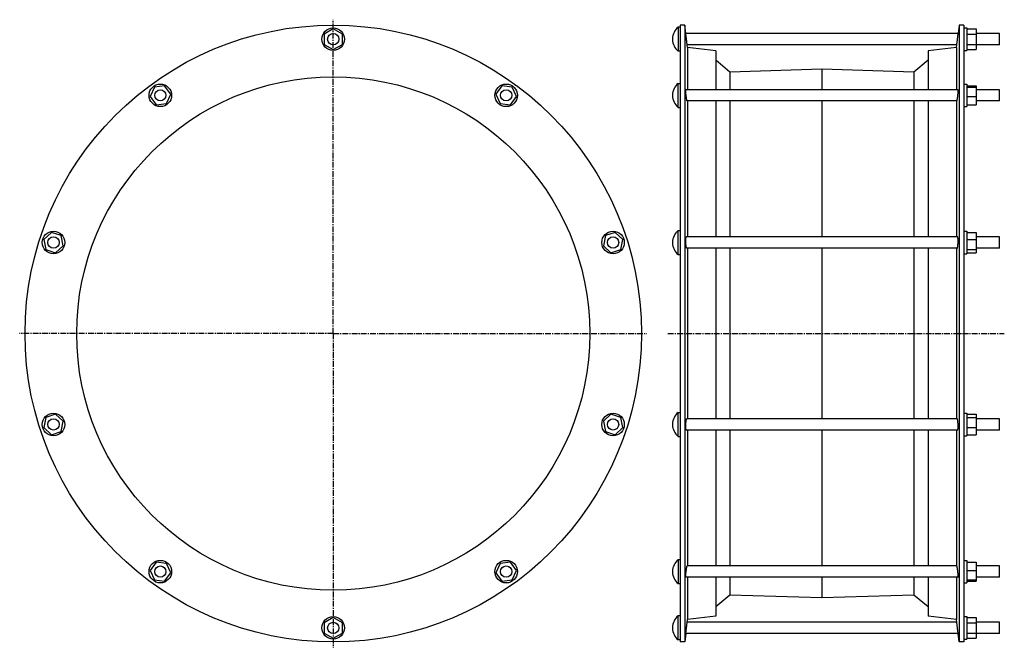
# Model space of a CAD drawing. Header units: millimetres. Extents: x -507 to 541, y -103 to 564.
import ezdxf

# ---------------------------------------------------------------- set-up
doc = ezdxf.new("R2010")
doc.units = ezdxf.units.MM
doc.header["$LTSCALE"] = 16.335
doc.linetypes.add('CENTER', pattern=[0.6, 0.375, -0.075, 0.075, -0.075])
doc.layers.get('0').update_dxf_attribs({"linetype": 'CONTINUOUS'})
doc.layers.add('AXES', color=7, linetype='CONTINUOUS')
doc.layers.add('SURFS', color=7, linetype='CONTINUOUS')

msp = doc.modelspace()

# ---------------------------------------------------------------- linework, layer by layer
at = {"color": 7, "linetype": 'Continuous'}
for p, q in [((-173, 554.1), (-182.6, 548.7)), ((-182.6, 548.7), (-182.6, 537.7)), ((-163.3, 548.7), (-173, 554.1)), ((-163.3, 537.7), (-163.3, 548.7)), ((498, 555.2), (501, 555.2)), ((501, 555.2), (501, 531.2)), ((501, 554.1), (511, 554.1)), ((501, 548.7), (511, 548.7)), ((511, 554.1), (511, 532.4)), ((-182.6, 537.7), (-173, 532.4)), ((-173, 532.4), (-163.3, 537.7)), ((501, 537.7), (511, 537.7)), ((498, 531.2), (501, 531.2)), ((501, 532.4), (511, 532.4)), ((-352.4, 493.6), (-363.3, 492.2)), ((-345.9, 484.7), (-352.4, 493.6)), ((6.4, 493.6), (0, 484.7)), ((17.4, 492.2), (6.4, 493.6)), ((498, 495.5), (501, 495.5)), ((501, 495.5), (501, 471.5)), ((501, 493.6), (511, 493.6)), ((511, 493.6), (511, 473.3)), ((-363.3, 492.2), (-368, 482.2)), ((-368, 482.2), (-361.5, 473.3)), ((-350.6, 474.7), (-345.9, 484.7)), ((0, 484.7), (4.6, 474.7)), ((15.6, 473.3), (22, 482.2)), ((22, 482.2), (17.4, 492.2)), ((501, 492.2), (511, 492.2)), ((501, 482.2), (511, 482.2)), ((-361.5, 473.3), (-350.6, 474.7)), ((4.6, 474.7), (15.6, 473.3)), ((498, 471.5), (501, 471.5)), ((501, 473.3), (511, 473.3)), ((-472.9, 337.8), (-481, 330.3)), ((-462.4, 334.4), (-472.9, 337.8)), ((127, 337.8), (116.5, 334.4)), ((135, 330.3), (127, 337.8)), ((498, 339), (501, 339)), ((501, 339), (501, 315)), ((501, 337.8), (511, 337.8)), ((511, 337.8), (511, 316.1)), ((-481, 330.3), (-478.9, 319.5)), ((-460.3, 323.6), (-462.4, 334.4)), ((116.5, 334.4), (114.4, 323.6)), ((132.9, 319.5), (135, 330.3)), ((501, 330.3), (511, 330.3)), ((-478.9, 319.5), (-468.4, 316.1)), ((-468.4, 316.1), (-460.3, 323.6)), ((114.4, 323.6), (122.4, 316.1)), ((122.4, 316.1), (132.9, 319.5)), ((498, 315), (501, 315)), ((501, 319.5), (511, 319.5)), ((501, 316.1), (511, 316.1)), ((-478.9, 141), (-481, 130.1)), ((-468.4, 144.4), (-478.9, 141)), ((-460.3, 136.9), (-468.4, 144.4)), ((-462.4, 126), (-460.3, 136.9)), ((122.4, 144.4), (114.4, 136.9)), ((114.4, 136.9), (116.5, 126)), ((132.9, 141), (122.4, 144.4)), ((135, 130.1), (132.9, 141)), ((498, 145.5), (501, 145.5)), ((501, 145.5), (501, 121.5)), ((501, 144.4), (511, 144.4)), ((501, 141), (511, 141)), ((511, 144.4), (511, 122.6)), ((-481, 130.1), (-472.9, 122.6)), ((-472.9, 122.6), (-462.4, 126)), ((116.5, 126), (127, 122.6)), ((127, 122.6), (135, 130.1)), ((501, 130.1), (511, 130.1)), ((498, 121.5), (501, 121.5)), ((501, 122.6), (511, 122.6)), ((-361.5, -12.9), (-368, -21.8)), ((-350.6, -14.2), (-361.5, -12.9)), ((-345.9, -24.2), (-350.6, -14.2)), ((4.6, -14.2), (0, -24.2)), ((15.6, -12.9), (4.6, -14.2)), ((22, -21.8), (15.6, -12.9)), ((498, -11), (501, -11)), ((501, -11), (501, -35)), ((501, -12.9), (511, -12.9)), ((511, -12.9), (511, -33.1)), ((-368, -21.8), (-363.3, -31.8)), ((-352.4, -33.1), (-345.9, -24.2)), ((0, -24.2), (6.4, -33.1)), ((17.4, -31.8), (22, -21.8)), ((501, -21.8), (511, -21.8)), ((-363.3, -31.8), (-352.4, -33.1)), ((6.4, -33.1), (17.4, -31.8)), ((498, -35), (501, -35)), ((501, -31.8), (511, -31.8)), ((501, -33.1), (511, -33.1)), ((-173, -71.9), (-182.6, -77.3)), ((-163.3, -77.3), (-173, -71.9)), ((498, -70.8), (501, -70.8)), ((501, -70.8), (501, -94.8)), ((501, -71.9), (511, -71.9)), ((511, -71.9), (511, -93.6)), ((-182.6, -77.3), (-182.6, -88.3)), ((-163.3, -88.3), (-163.3, -77.3)), ((501, -77.3), (511, -77.3)), ((-182.6, -88.3), (-173, -93.6)), ((-173, -93.6), (-163.3, -88.3)), ((501, -88.3), (511, -88.3)), ((501, -93.6), (511, -93.6)), ((498, -94.8), (501, -94.8))]:
    msp.add_line(p, q, dxfattribs=at)
for centre in [(-173, 543.2), (-357, 483.5), (11, 483.5), (-470.7, 327), (124.7, 327), (-470.7, 133.5), (124.7, 133.5), (-357, -23), (11, -23), (-173, -82.8)]:
    msp.add_circle(centre, 12, dxfattribs=at)
at = {"layer": 'AXES', "color": 7, "linetype": 'CENTER'}
for p, q in [((-173, 230.2), (-173, 563.9)), ((-173, 230.2), (-506.7, 230.2)), ((-173, 230.2), (-173, -103.5)), ((-173, 230.2), (160.7, 230.2)), ((183, 230.2), (541, 230.2))]:
    msp.add_line(p, q, dxfattribs=at)
at = {"layer": 'AXES', "color": 7, "linetype": 'Continuous'}
for p, q in [((194, 556), (194, 530.5)), ((196, 556), (194, 556)), ((202.1, 549.2), (201, 558.2)), ((493, 558.2), (491.9, 549.2)), ((202.9, 543.2), (202.1, 549.2)), ((491.9, 549.2), (202.1, 549.2)), ((203.2, 541.1), (202.6, 545.4)), ((490.7, 539.8), (491.9, 549.2)), ((536, 549.2), (511, 549.2)), ((536, 537.2), (536, 549.2)), ((188, 543.5), (188, 543)), ((203.7, 537.2), (202.9, 543.2)), ((203.3, 539.8), (203.2, 540.4)), ((204, 534.4), (203.7, 537.2)), ((490.4, 537.2), (203.7, 537.2)), ((490, 534.4), (490.4, 537.3)), ((490.4, 537.2), (491.1, 543.2)), ((536, 537.2), (511, 537.2)), ((196, 530.5), (194, 530.5)), ((194, 470.7), (194, 496.2)), ((194, 496.2), (196, 496.2)), ((188, 483.7), (188, 483.2)), ((491.7, 489.5), (202.3, 489.5)), ((536, 489.5), (511, 489.5)), ((536, 477.5), (536, 489.5)), ((490.5, 477.5), (203.5, 477.5)), ((536, 477.5), (511, 477.5)), ((194, 470.7), (196, 470.7)), ((194, 314.2), (194, 339.7)), ((194, 339.7), (196, 339.7)), ((188, 327.2), (188, 326.7)), ((491.4, 333), (202.7, 333)), ((536, 333), (511, 333)), ((536, 321), (536, 333)), ((490.9, 321), (203.1, 321)), ((536, 321), (511, 321)), ((194, 314.2), (196, 314.2)), ((194, 120.8), (194, 146.3)), ((194, 146.3), (196, 146.3)), ((490.9, 139.5), (203.1, 139.5)), ((536, 139.5), (511, 139.5)), ((536, 127.5), (536, 139.5)), ((188, 133.8), (188, 133.3)), ((491.4, 127.5), (202.7, 127.5)), ((536, 127.5), (511, 127.5)), ((194, 120.8), (196, 120.8)), ((194, -10.2), (196, -10.2)), ((194, -10.2), (194, -35.7)), ((490.5, -17), (203.5, -17)), ((536, -17), (511, -17)), ((536, -29), (536, -17)), ((188, -22.7), (188, -23.2)), ((491.7, -29), (202.3, -29)), ((536, -29), (511, -29)), ((194, -35.7), (196, -35.7)), ((196, -70), (194, -70)), ((194, -95.5), (194, -70)), ((188, -82.5), (188, -83)), ((202.1, -88.8), (202.9, -82.8)), ((202.6, -84.9), (203.2, -80.6)), ((202.9, -82.8), (203.7, -76.8)), ((203.7, -76.8), (204, -74)), ((490.4, -76.8), (203.7, -76.8)), ((490.4, -76.8), (490, -74)), ((491.6, -86.2), (490.4, -76.8)), ((491.9, -88.8), (491.1, -82.8)), ((536, -76.8), (511, -76.8)), ((536, -88.8), (536, -76.8)), ((202.1, -88.8), (201, -97.8)), ((491.9, -88.8), (202.1, -88.8)), ((493, -97.8), (491.9, -88.7)), ((536, -88.8), (511, -88.8)), ((196, -95.5), (194, -95.5))]:
    msp.add_line(p, q, dxfattribs=at)
for centre in [(-173, 543.2), (-357, 483.5), (11, 483.5), (-470.7, 327), (124.7, 327), (-470.7, 133.5), (124.7, 133.5), (-357, -23), (11, -23), (-173, -82.8)]:
    msp.add_circle(centre, 6, dxfattribs=at)
for centre, start, end in [((204, 543.5), 128.6726, 180), ((204, 543), 180, 231.3274), ((204, 483.7), 128.6726, 180), ((204, 483.2), 180, 231.3274), ((204, 327.2), 128.6726, 180), ((204, 326.7), 180, 231.3274), ((204, 133.8), 128.6726, 180), ((204, 133.3), 180, 231.3274), ((204, -22.7), 128.6726, 180), ((204, -23.2), 180, 231.3274), ((204, -82.5), 128.6726, 180), ((204, -83), 180, 231.3274)]:
    msp.add_arc(centre, 16, start, end, dxfattribs=at)
for points, knots in [([(202.9, 479.9), (202.8, 480.4), (202.7, 481.4), (202.5, 483), (202.3, 484.6), (202.2, 485.9), (202.2, 486.9), (202.2, 487.5), (202.1, 488.1), (202.1, 488.5), (202.2, 488.8), (202.2, 488.9), (202.2, 489.1), (202.2, 489.2), (202.2, 489.3), (202.2, 489.4), (202.3, 489.5), (202.3, 489.5)], [0, 0, 0, 0, 0.151873, 0.319755, 0.491364, 0.653945, 0.727967, 0.795224, 0.85443, 0.904467, 0.925753, 0.94442, 0.960396, 0.973626, 0.984089, 0.991819, 1, 1, 1, 1]), ([(491.1, 479.9), (491.2, 480.4), (491.3, 481.4), (491.5, 483), (491.7, 484.6), (491.8, 485.9), (491.8, 486.9), (491.9, 487.5), (491.9, 488.1), (491.9, 488.5), (491.9, 488.8), (491.9, 488.9), (491.8, 489.1), (491.8, 489.2), (491.8, 489.3), (491.8, 489.4), (491.8, 489.5), (491.7, 489.5)], [0, 0, 0, 0, 0.151873, 0.319755, 0.491364, 0.653945, 0.727967, 0.795224, 0.85443, 0.904467, 0.925753, 0.94442, 0.960396, 0.973626, 0.984089, 0.991819, 1, 1, 1, 1]), ([(203.5, 477.5), (203.5, 477.5), (203.5, 477.5), (203.4, 477.5), (203.4, 477.6), (203.4, 477.6), (203.3, 477.7), (203.3, 477.9), (203.2, 478.1), (203.1, 478.5), (203.1, 478.9), (203, 479.4), (202.9, 479.7), (202.9, 479.9)], [0, 0, 0, 0, 0.011508, 0.028289, 0.051959, 0.083003, 0.121556, 0.167596, 0.281705, 0.424037, 0.592748, 0.785598, 1, 1, 1, 1]), ([(490.5, 477.5), (490.5, 477.5), (490.5, 477.5), (490.6, 477.5), (490.6, 477.6), (490.6, 477.6), (490.7, 477.7), (490.7, 477.9), (490.8, 478.1), (490.9, 478.5), (491, 478.9), (491, 479.4), (491.1, 479.7), (491.1, 479.9)], [0, 0, 0, 0, 0.011508, 0.028289, 0.051959, 0.083003, 0.121556, 0.167596, 0.281705, 0.424037, 0.592748, 0.785598, 1, 1, 1, 1]), ([(202.9, 321.2), (202.9, 321.3), (202.8, 321.4), (202.7, 321.8), (202.6, 322.3), (202.5, 323), (202.4, 323.8), (202.3, 324.8), (202.2, 326.1), (202.2, 327.5), (202.1, 328.9), (202.2, 329.9), (202.2, 330.7), (202.2, 331.4), (202.3, 331.8), (202.3, 332.1), (202.4, 332.4), (202.4, 332.6), (202.5, 332.7), (202.5, 332.8), (202.6, 332.9), (202.6, 332.9), (202.6, 332.9), (202.6, 333), (202.7, 333)], [0, 0, 0, 0, 0.01655, 0.036513, 0.086242, 0.147962, 0.219938, 0.300059, 0.385913, 0.564147, 0.650977, 0.732624, 0.80655, 0.870499, 0.898133, 0.922607, 0.943766, 0.961501, 0.975762, 0.986604, 0.990828, 0.994351, 0.997325, 1, 1, 1, 1]), ([(491.1, 321.2), (491.2, 321.3), (491.2, 321.4), (491.3, 321.8), (491.4, 322.3), (491.5, 323), (491.6, 323.8), (491.7, 324.8), (491.8, 326.1), (491.9, 327.5), (491.9, 328.9), (491.9, 329.9), (491.8, 330.7), (491.8, 331.4), (491.7, 331.8), (491.7, 332.1), (491.6, 332.4), (491.6, 332.6), (491.5, 332.7), (491.5, 332.8), (491.5, 332.9), (491.4, 332.9), (491.4, 332.9), (491.4, 333), (491.4, 333)], [0, 0, 0, 0, 0.01655, 0.036513, 0.086242, 0.147962, 0.219938, 0.300059, 0.385913, 0.564147, 0.650977, 0.732624, 0.80655, 0.870499, 0.898133, 0.922607, 0.943766, 0.961501, 0.975762, 0.986604, 0.990828, 0.994351, 0.997325, 1, 1, 1, 1]), ([(203.1, 321), (203.1, 321), (203, 321), (202.9, 321.1), (202.9, 321.2), (202.9, 321.2)], [0, 0, 0, 0, 0.354556, 0.636448, 1, 1, 1, 1]), ([(490.9, 321), (490.9, 321), (491, 321), (491.1, 321.1), (491.1, 321.2), (491.1, 321.2)], [0, 0, 0, 0, 0.354556, 0.636448, 1, 1, 1, 1]), ([(202.7, 127.5), (202.6, 127.5), (202.6, 127.5), (202.6, 127.5), (202.6, 127.6), (202.5, 127.6), (202.5, 127.7), (202.4, 127.9), (202.4, 128.1), (202.3, 128.3), (202.3, 128.6), (202.2, 129.1), (202.2, 129.7), (202.2, 130.6), (202.1, 131.6), (202.2, 132.9), (202.2, 134.3), (202.3, 135.7), (202.4, 136.6), (202.5, 137.5), (202.6, 138.2), (202.7, 138.7), (202.8, 139), (202.9, 139.2), (202.9, 139.2)], [0, 0, 0, 0, 0.002675, 0.005649, 0.009172, 0.013396, 0.024238, 0.038499, 0.056234, 0.077394, 0.101868, 0.129501, 0.193451, 0.267377, 0.349024, 0.435854, 0.614089, 0.699942, 0.780063, 0.852038, 0.913758, 0.963487, 0.98345, 1, 1, 1, 1]), ([(202.9, 139.2), (202.9, 139.3), (202.9, 139.3), (203, 139.4), (203.1, 139.5), (203.1, 139.5)], [0, 0, 0, 0, 0.363552, 0.645444, 1, 1, 1, 1]), ([(491.1, 139.2), (491.1, 139.3), (491.1, 139.3), (491, 139.4), (490.9, 139.5), (490.9, 139.5)], [0, 0, 0, 0, 0.363552, 0.645444, 1, 1, 1, 1]), ([(491.4, 127.5), (491.4, 127.5), (491.4, 127.5), (491.4, 127.5), (491.5, 127.6), (491.5, 127.6), (491.5, 127.7), (491.6, 127.9), (491.6, 128.1), (491.7, 128.3), (491.7, 128.6), (491.8, 129.1), (491.8, 129.7), (491.9, 130.6), (491.9, 131.6), (491.9, 132.9), (491.8, 134.3), (491.7, 135.7), (491.6, 136.6), (491.5, 137.5), (491.4, 138.2), (491.3, 138.7), (491.2, 139), (491.2, 139.2), (491.1, 139.2)], [0, 0, 0, 0, 0.002675, 0.005649, 0.009172, 0.013396, 0.024238, 0.038499, 0.056234, 0.077394, 0.101868, 0.129501, 0.193451, 0.267377, 0.349024, 0.435854, 0.614089, 0.699942, 0.780063, 0.852038, 0.913758, 0.963487, 0.98345, 1, 1, 1, 1]), ([(202.3, -29), (202.3, -29), (202.2, -28.9), (202.2, -28.9), (202.2, -28.8), (202.2, -28.6), (202.2, -28.5), (202.2, -28.3), (202.1, -28), (202.1, -27.6), (202.2, -27), (202.2, -26.4), (202.2, -25.4), (202.3, -24.1), (202.5, -22.5), (202.7, -21), (202.8, -19.9), (202.9, -19.5)], [0, 0, 0, 0, 0.008181, 0.015911, 0.026374, 0.039604, 0.05558, 0.074248, 0.095534, 0.145571, 0.204777, 0.272034, 0.346056, 0.508637, 0.680245, 0.848127, 1, 1, 1, 1]), ([(202.9, -19.5), (202.9, -19.3), (203, -18.9), (203.1, -18.5), (203.1, -18), (203.2, -17.7), (203.3, -17.4), (203.3, -17.3), (203.4, -17.2), (203.4, -17.1), (203.4, -17), (203.5, -17), (203.5, -17), (203.5, -17)], [0, 0, 0, 0, 0.214401, 0.407251, 0.575962, 0.718294, 0.832404, 0.878444, 0.916997, 0.948041, 0.971711, 0.988492, 1, 1, 1, 1]), ([(491.1, -19.5), (491.1, -19.3), (491, -18.9), (491, -18.5), (490.9, -18), (490.8, -17.7), (490.7, -17.4), (490.7, -17.3), (490.6, -17.2), (490.6, -17.1), (490.6, -17), (490.5, -17), (490.5, -17), (490.5, -17)], [0, 0, 0, 0, 0.214401, 0.407251, 0.575962, 0.718294, 0.832404, 0.878444, 0.916997, 0.948041, 0.971711, 0.988492, 1, 1, 1, 1]), ([(491.7, -29), (491.8, -29), (491.8, -28.9), (491.8, -28.9), (491.8, -28.8), (491.8, -28.6), (491.9, -28.5), (491.9, -28.3), (491.9, -28), (491.9, -27.6), (491.9, -27), (491.8, -26.4), (491.8, -25.4), (491.7, -24.1), (491.5, -22.5), (491.3, -21), (491.2, -19.9), (491.1, -19.5)], [0, 0, 0, 0, 0.008181, 0.015911, 0.026374, 0.039604, 0.05558, 0.074248, 0.095534, 0.145571, 0.204777, 0.272034, 0.346056, 0.508637, 0.680245, 0.848127, 1, 1, 1, 1])]:
    msp.add_open_spline(points, degree=3, knots=knots, dxfattribs=at)
at = {"layer": 'SURFS', "color": 7, "linetype": 'Continuous'}
for p, q in [((196, 558.2), (196, -97.8)), ((201, 558.2), (196, 558.2)), ((201, 558.2), (201, -97.8)), ((493, 558.2), (493, -97.8)), ((498, 558.2), (493, 558.2)), ((498, 558.2), (498, -97.8)), ((204, 534.4), (204, 489.5)), ((234, 530.7), (204, 534.4)), ((490, 534.4), (460, 530.7)), ((490, 534.4), (490, 489.5)), ((234, 530.7), (234, 489.5)), ((460, 530.7), (460, 489.5)), ((249.1, 508.3), (234, 521)), ((460, 521), (444.9, 508.3)), ((347, 511.3), (249.1, 508.3)), ((249.1, 508.3), (249.1, 489.5)), ((347, 511.3), (347, 489.5)), ((444.9, 508.3), (347, 511.3)), ((444.9, 508.3), (444.9, 489.5)), ((204, 477.5), (204, 333)), ((234, 477.5), (234, 333)), ((249.1, 477.5), (249.1, 333)), ((347, 477.5), (347, 333)), ((444.9, 477.5), (444.9, 333)), ((460, 477.5), (460, 333)), ((490, 477.5), (490, 333)), ((204, 321), (204, 139.5)), ((234, 321), (234, 139.5)), ((249.1, 321), (249.1, 139.5)), ((347, 321), (347, 139.5)), ((444.9, 321), (444.9, 139.5)), ((460, 321), (460, 139.5)), ((490, 321), (490, 139.5)), ((204, 127.5), (204, -17)), ((234, 127.5), (234, -17)), ((249.1, 127.5), (249.1, -17)), ((347, 127.5), (347, -17)), ((444.9, 127.5), (444.9, -17)), ((460, 127.5), (460, -17)), ((490, 127.5), (490, -17)), ((204, -29), (204, -74)), ((234, -29), (234, -70.3)), ((249.1, -29), (249.1, -47.9)), ((347, -29), (347, -50.9)), ((444.9, -29), (444.9, -47.9)), ((460, -29), (460, -70.3)), ((490, -29), (490, -74)), ((249.1, -47.9), (234, -60.6)), ((347, -50.9), (249.1, -47.9)), ((444.9, -47.9), (347, -50.9)), ((460, -60.6), (444.9, -47.9)), ((234, -70.3), (204, -74)), ((490, -74), (460, -70.3)), ((201, -97.8), (196, -97.8)), ((498, -97.8), (493, -97.8))]:
    msp.add_line(p, q, dxfattribs=at)
for radius in [328, 273]:
    msp.add_circle((-173, 230.2), radius, dxfattribs=at)

doc.saveas('drawing.dxf')
